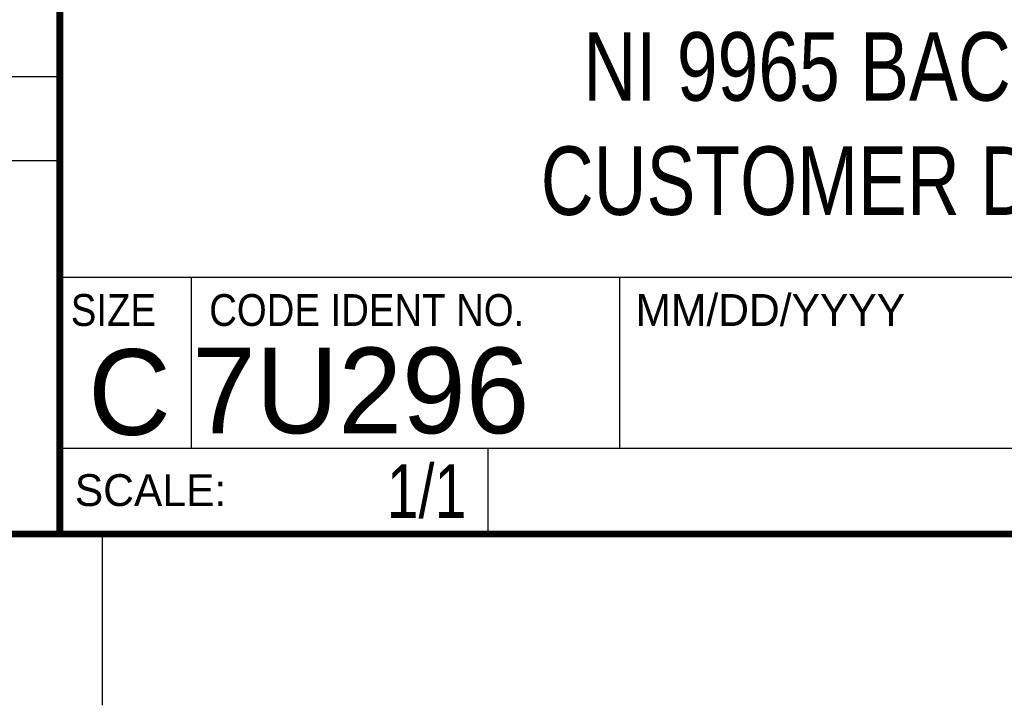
# Model space of a CAD drawing. Header units: inches. Extents: x 0 to 22, y 0 to 17.
# Tile 3 of 10: x 16.3 to 19.1, y 0 to 2. Entities that reach past the tile are written whole.
import ezdxf
from ezdxf.enums import TextEntityAlignment as Align

# ---------------------------------------------------------------- set-up
doc = ezdxf.new("R2010")
doc.units = ezdxf.units.IN
doc.header["$LTSCALE"] = 1.21
doc.header["$MEASUREMENT"] = 0
doc.layers.get('0').update_dxf_attribs({"linetype": 'CONTINUOUS'})
doc.styles.get("Standard").update_dxf_attribs({"font": 'txt', "width": 0.8})

msp = doc.modelspace()

# ---------------------------------------------------------------- linework, layer by layer
at = {"color": 2, "linetype": 'CONTINUOUS'}
for p, q in [((16.37365, 2.95963), (16.37365, 1.24963)), ((13.61, 1.835), (16.375, 1.835)), ((16.375, 1.58875), (13.61, 1.58875)), ((16.37365, 1.24963), (21.50365, 1.24963)), ((16.76, 0.75), (16.76, 1.25)), ((18.01, 1.25), (21.5, 1.25)), ((18.01, 1.25), (18.01, 0.75)), ((16.3748, 0.75006), (17.6248, 0.75006)), ((16.3748, 0.75006), (16.3748, 0.50006)), ((16.375, 0.75), (21.5, 0.75)), ((17.6248, 0.75006), (17.6248, 0.50006)), ((18.01, 0.75), (21.5, 0.75)), ((16.3748, 0.50006), (17.6248, 0.50006)), ((16.5, 0), (16.5, 0.5))]:
    msp.add_line(p, q, dxfattribs=at)
at = {"color": 7, "linetype": 'CONTINUOUS', "const_width": 0.02}
for points in [[(16.375, 2.96), (16.375, 0.5)], [(0.5, 0.5), (21.5, 0.5)]]:
    msp.add_lwpolyline(points, dxfattribs=at)

# ---------------------------------------------------------------- texts
at = {"color": 2, "linetype": 'CONTINUOUS', "width": 0.9}
for s, p in [('SIZE', (16.40698, 1.1072)), ('CODE IDENT NO.', (16.81137, 1.1072))]:
    msp.add_text(s, height=0.093, dxfattribs=at).set_placement(p)
at = {"color": 2, "linetype": 'CONTINUOUS'}
for s, p in [('MM/DD/YYYY', (18.0565, 1.1072)), ('SCALE:', (16.41875, 0.58151))]:
    msp.add_text(s, height=0.093, dxfattribs=at).set_placement(p)
at = {"color": 7, "linetype": 'CONTINUOUS'}
msp.add_text('C', height=0.25, dxfattribs=at).set_placement((16.57846, 0.78927), align=Align.CENTER)
msp.add_text('7U296', height=0.25, dxfattribs=at).set_placement((16.76137, 0.7941))
at = {"color": 7, "linetype": 'CONTINUOUS', "width": 0.8}
msp.add_text('1/1', height=0.15625, dxfattribs=at).set_placement((17.5623, 0.54693), align=Align.RIGHT)
at = {"color": 7, "linetype": 'CONTINUOUS', "insert": (18.93865, 1.96463), "char_height": 0.2, "width": 2.72, "attachment_point": 2}
msp.add_mtext('NI 9965 BACKSHELL\\PCUSTOMER DRAWING', dxfattribs=at)

doc.saveas('drawing.dxf')
